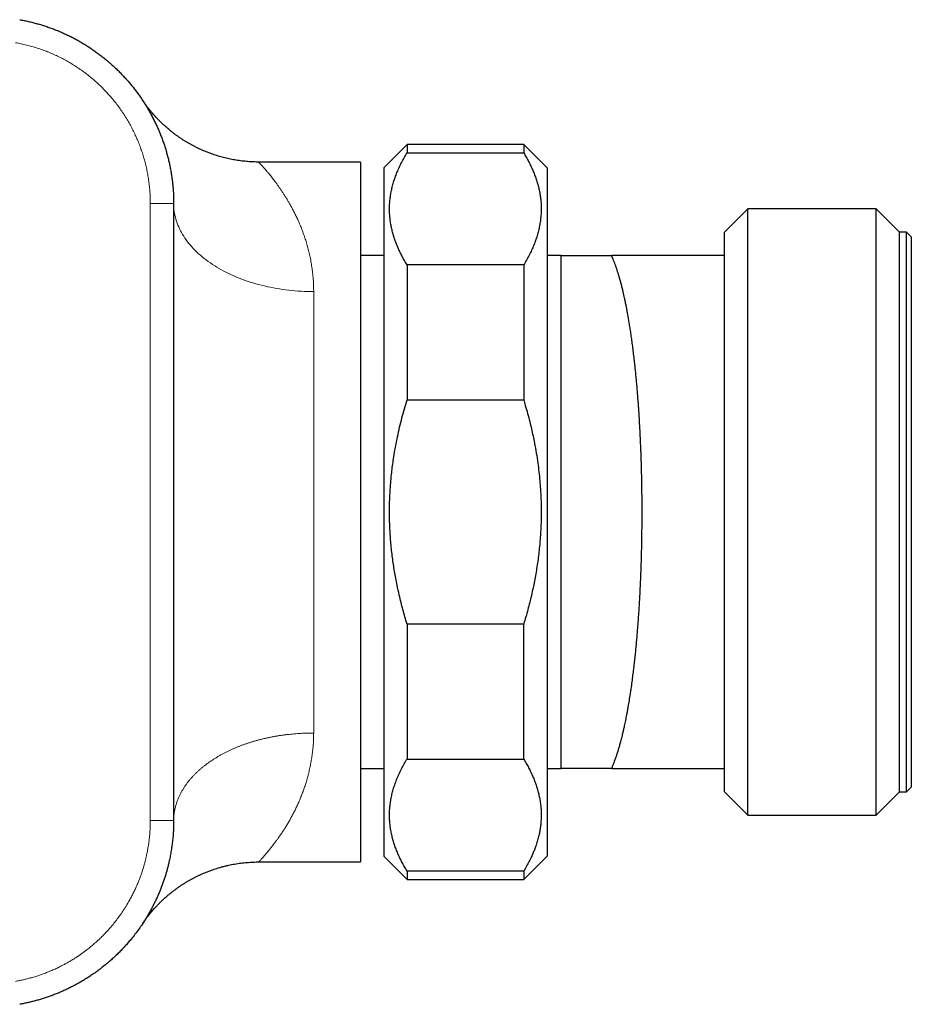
# Model space of a CAD drawing. Header units: millimetres. Extents: x 8 to 674, y 12 to 339.
# Tile 3 of 13: x 83 to 121, y 289 to 332. Entities that reach past the tile are written whole.
import ezdxf

# ---------------------------------------------------------------- set-up
doc = ezdxf.new("R2010")
doc.units = ezdxf.units.MM

msp = doc.modelspace()

# ---------------------------------------------------------------- linework, layer by layer
at = {"color": 7, "linetype": 'Continuous', "lineweight": 30}
for p, q in [((99.255, 326.25), (98.255, 325.25)), ((104.255, 326.25), (99.255, 326.25)), ((99.255, 326.25), (99.255, 325.892)), ((105.255, 325.25), (104.255, 326.25)), ((104.255, 326.25), (104.255, 325.892)), ((99.255, 325.892), (104.255, 325.892)), ((97.255, 325.5), (92.898, 325.5)), ((97.255, 325.5), (97.255, 295.5)), ((98.255, 325.25), (98.255, 310.5)), ((105.255, 325.25), (105.255, 310.5)), ((89.255, 323.724), (89.255, 310.5)), ((89.255, 323.716), (89.255, 323.724)), ((89.255, 323.724), (89.255, 323.715)), ((113.865, 323.5), (112.865, 322.5)), ((119.365, 323.5), (113.865, 323.5)), ((113.865, 297.5), (113.865, 323.5)), ((120.365, 322.5), (119.365, 323.5)), ((119.365, 297.5), (119.365, 323.5)), ((112.865, 321.5), (112.865, 322.5)), ((120.665, 322.5), (120.365, 322.5)), ((120.365, 298.5), (120.365, 322.5)), ((120.865, 322.3), (120.665, 322.5)), ((120.665, 298.5), (120.665, 322.5)), ((120.865, 322.3), (120.865, 298.7)), ((98.255, 321.5), (97.255, 321.5)), ((105.817, 321.5), (105.255, 321.5)), ((105.865, 321.498), (105.817, 321.499)), ((105.866, 321.5), (105.865, 321.498)), ((105.865, 299.502), (105.865, 321.498)), ((112.865, 321.5), (108.019, 321.5)), ((112.865, 299.5), (112.865, 321.5)), ((99.255, 321.089), (99.255, 315.303)), ((104.255, 321.089), (99.255, 321.089)), ((104.255, 321.089), (104.255, 315.303)), ((99.255, 315.303), (104.255, 315.303)), ((89.255, 310.5), (89.255, 297.276)), ((98.255, 310.5), (98.255, 295.75)), ((105.255, 310.5), (105.255, 295.75)), ((99.255, 305.698), (99.255, 299.911)), ((104.255, 305.698), (99.255, 305.698)), ((104.255, 299.911), (104.255, 305.698)), ((99.255, 299.911), (104.255, 299.911)), ((97.255, 299.5), (98.255, 299.5)), ((105.255, 299.5), (105.817, 299.5)), ((105.817, 299.501), (105.865, 299.502)), ((105.817, 299.5), (105.817, 299.5)), ((105.865, 299.502), (105.866, 299.5)), ((108.019, 299.5), (112.865, 299.5)), ((112.865, 298.5), (112.865, 299.5)), ((112.865, 298.5), (113.865, 297.5)), ((119.365, 297.5), (120.365, 298.5)), ((120.365, 298.5), (120.665, 298.5)), ((120.665, 298.5), (120.865, 298.7)), ((113.865, 297.5), (119.365, 297.5)), ((92.897, 295.5), (97.255, 295.5)), ((98.255, 295.75), (99.255, 294.75)), ((104.255, 294.75), (105.255, 295.75)), ((99.255, 295.109), (99.255, 294.75)), ((104.255, 295.109), (99.255, 295.109)), ((104.255, 295.109), (104.255, 294.75)), ((99.255, 294.75), (104.255, 294.75))]:
    msp.add_line(p, q, dxfattribs=at)
at = {"color": 252, "linetype": 'Continuous', "lineweight": 0}
for p, q in [((88.255, 297.283), (88.255, 323.724)), ((89.255, 323.724), (88.255, 323.724)), ((95.255, 319.946), (95.255, 301.024))]:
    msp.add_line(p, q, dxfattribs=at)
at = {"color": 252, "linetype": 'Continuous', "lineweight": 0, "flags": 128}
msp.add_lwpolyline([(95.255, 319.946), (95.121, 319.947), (94.986, 319.95), (94.852, 319.954), (94.718, 319.961), (94.584, 319.969), (94.45, 319.98), (94.317, 319.992), (94.184, 320.006), (94.052, 320.023), (93.92, 320.04), (93.789, 320.06), (93.659, 320.082), (93.53, 320.105), (93.401, 320.131), (93.274, 320.158), (93.147, 320.187), (93.022, 320.217), (92.897, 320.25), (92.774, 320.284), (92.652, 320.32), (92.531, 320.358), (92.412, 320.397), (92.294, 320.438), (92.178, 320.481), (92.063, 320.525), (91.95, 320.571), (91.838, 320.618), (91.729, 320.667), (91.621, 320.718), (91.514, 320.77), (91.41, 320.824), (91.308, 320.879), (91.207, 320.935), (91.109, 320.993), (91.013, 321.052), (90.919, 321.113), (90.827, 321.175), (90.737, 321.238), (90.649, 321.303), (90.564, 321.368), (90.482, 321.435), (90.401, 321.503), (90.323, 321.572), (90.248, 321.643), (90.175, 321.714), (90.105, 321.786), (90.037, 321.859), (89.972, 321.934), (89.909, 322.009), (89.85, 322.085), (89.792, 322.161), (89.738, 322.239), (89.687, 322.317), (89.638, 322.396), (89.592, 322.476), (89.549, 322.556), (89.509, 322.637), (89.472, 322.719), (89.437, 322.801), (89.406, 322.883), (89.377, 322.966), (89.352, 323.049), (89.329, 323.133), (89.31, 323.217), (89.293, 323.301), (89.279, 323.385), (89.269, 323.47), (89.261, 323.554), (89.257, 323.639), (89.255, 323.716)], dxfattribs=at)
at = {"color": 7, "linetype": 'Continuous', "lineweight": 30}
for points, knots in [([(82.657, 331.601), (82.657, 331.601), (82.72, 331.59), (82.845, 331.566), (83.033, 331.525), (83.219, 331.48), (83.405, 331.431), (83.589, 331.377), (83.773, 331.319), (83.955, 331.256), (84.136, 331.189), (84.315, 331.117), (84.493, 331.041), (84.669, 330.961), (84.843, 330.876), (85.015, 330.787), (85.185, 330.694), (85.351, 330.597), (85.515, 330.497), (85.676, 330.393), (85.834, 330.285), (85.991, 330.173), (86.144, 330.058), (86.295, 329.938), (86.444, 329.815), (86.589, 329.688), (86.732, 329.557), (86.871, 329.423), (87.008, 329.285), (87.141, 329.144), (87.27, 329), (87.395, 328.854), (87.516, 328.706), (87.634, 328.554), (87.748, 328.4), (87.858, 328.243), (87.965, 328.082), (88.068, 327.92), (88.167, 327.754), (88.262, 327.586), (88.354, 327.416), (88.441, 327.243), (88.524, 327.068), (88.603, 326.891), (88.677, 326.712), (88.747, 326.533), (88.812, 326.353), (88.873, 326.171), (88.929, 325.987), (88.981, 325.802), (89.029, 325.616), (89.073, 325.428), (89.111, 325.239), (89.146, 325.049), (89.175, 324.858), (89.2, 324.666), (89.221, 324.473), (89.237, 324.28), (89.248, 324.091), (89.254, 323.905), (89.255, 323.784), (89.255, 323.724)], [0, 0, 0, 0, 0.0000054, 0.017163, 0.0343207, 0.0515178, 0.0687149, 0.0859516, 0.1031883, 0.120465, 0.1377417, 0.1550586, 0.1723755, 0.1897331, 0.2070907, 0.2244843, 0.2418881, 0.2590455, 0.276203, 0.2933998, 0.3105965, 0.327833, 0.3450694, 0.3623459, 0.3796224, 0.396939, 0.4142556, 0.4316129, 0.4489701, 0.4663633, 0.4837668, 0.5009227, 0.5180786, 0.5352738, 0.5524689, 0.5697038, 0.5869386, 0.6042135, 0.6214884, 0.6388034, 0.6561184, 0.673474, 0.6908295, 0.708221, 0.7256227, 0.7427813, 0.7599398, 0.7771376, 0.7943355, 0.811573, 0.8288106, 0.8460881, 0.8633657, 0.8806835, 0.8980012, 0.9153595, 0.9327177, 0.9501118, 0.9675163, 0.983754, 1, 1, 1, 1]), ([(87.915, 328.157), (87.914, 328.158), (87.911, 328.163), (87.908, 328.167), (87.908, 328.167), (87.908, 328.167)], [0, 0, 0, 0, 0.067224, 0.633538, 1, 1, 1, 1]), ([(92.898, 325.501), (92.885, 325.5), (92.831, 325.5), (92.735, 325.502), (92.611, 325.507), (92.487, 325.514), (92.364, 325.524), (92.241, 325.536), (92.118, 325.551), (91.996, 325.568), (91.874, 325.588), (91.754, 325.61), (91.633, 325.634), (91.514, 325.661), (91.395, 325.691), (91.277, 325.723), (91.16, 325.757), (91.044, 325.793), (90.929, 325.832), (90.815, 325.873), (90.702, 325.916), (90.59, 325.961), (90.48, 326.008), (90.371, 326.058), (90.263, 326.109), (90.156, 326.163), (90.051, 326.218), (89.947, 326.275), (89.844, 326.335), (89.744, 326.395), (89.644, 326.458), (89.547, 326.522), (89.451, 326.588), (89.357, 326.655), (89.265, 326.724), (89.175, 326.794), (89.086, 326.866), (89, 326.938), (88.915, 327.012), (88.833, 327.086), (88.753, 327.161), (88.675, 327.237), (88.6, 327.313), (88.527, 327.389), (88.456, 327.465), (88.388, 327.541), (88.324, 327.616), (88.262, 327.69), (88.203, 327.762), (88.149, 327.832), (88.098, 327.899), (88.052, 327.962), (88.011, 328.018), (87.977, 328.066), (87.952, 328.103), (87.935, 328.127), (87.925, 328.142), (87.919, 328.151), (87.915, 328.157), (87.912, 328.162), (87.91, 328.164), (87.909, 328.165), (87.909, 328.166)], [0, 0, 0, 0, 0.006688, 0.027756, 0.048797, 0.069811, 0.090799, 0.111758, 0.132688, 0.153589, 0.17446, 0.195298, 0.216105, 0.236877, 0.257615, 0.278316, 0.29898, 0.319604, 0.340188, 0.360729, 0.381225, 0.401674, 0.422075, 0.442423, 0.462717, 0.482953, 0.503129, 0.523239, 0.543281, 0.56325, 0.583139, 0.602945, 0.62266, 0.642277, 0.661789, 0.681185, 0.700455, 0.719587, 0.738568, 0.757381, 0.776006, 0.794423, 0.812604, 0.830517, 0.848126, 0.865382, 0.88223, 0.898598, 0.914398, 0.929516, 0.943805, 0.957076, 0.969065, 0.979346, 0.987014, 0.991583, 0.994323, 0.996107, 0.997391, 0.998461, 0.999532, 1, 1, 1, 1]), ([(88.041, 327.962), (88.04, 327.963), (88.027, 327.984), (88.006, 328.017), (87.985, 328.05), (87.976, 328.064), (87.974, 328.066)], [0, 0, 0, 0, 0.043859, 0.476942, 0.910905, 1, 1, 1, 1]), ([(99.255, 321.089), (99.219, 321.151), (99.145, 321.274), (99.044, 321.46), (98.951, 321.646), (98.865, 321.834), (98.788, 322.023), (98.72, 322.213), (98.661, 322.403), (98.61, 322.595), (98.569, 322.791), (98.537, 322.989), (98.516, 323.188), (98.505, 323.39), (98.505, 323.595), (98.517, 323.804), (98.54, 324.012), (98.574, 324.221), (98.621, 324.43), (98.678, 324.637), (98.745, 324.842), (98.824, 325.049), (98.915, 325.259), (99.018, 325.471), (99.131, 325.682), (99.214, 325.822), (99.255, 325.892)], [0, 0, 0, 0, 0.039438, 0.078884, 0.118329, 0.157766, 0.19739, 0.237015, 0.276298, 0.315581, 0.356348, 0.397129, 0.43791, 0.478676, 0.521454, 0.564249, 0.607044, 0.649823, 0.692933, 0.736044, 0.778489, 0.820935, 0.865693, 0.910465, 0.955239, 1, 1, 1, 1]), ([(104.255, 325.892), (104.292, 325.83), (104.366, 325.707), (104.466, 325.522), (104.56, 325.335), (104.645, 325.147), (104.722, 324.958), (104.791, 324.768), (104.85, 324.578), (104.9, 324.386), (104.942, 324.191), (104.974, 323.992), (104.995, 323.794), (105.006, 323.591), (105.006, 323.386), (104.994, 323.177), (104.971, 322.969), (104.936, 322.76), (104.89, 322.552), (104.833, 322.344), (104.765, 322.139), (104.687, 321.932), (104.596, 321.722), (104.493, 321.51), (104.38, 321.299), (104.297, 321.159), (104.255, 321.089)], [0, 0, 0, 0, 0.0394379, 0.0788842, 0.1183294, 0.1577658, 0.1973904, 0.2370148, 0.2762981, 0.3155813, 0.3563484, 0.3971294, 0.4379098, 0.4786762, 0.5214545, 0.5642491, 0.6070442, 0.649823, 0.6929333, 0.7360439, 0.7784893, 0.8209349, 0.8656935, 0.9104653, 0.9552389, 1, 1, 1, 1]), ([(105.866, 321.5), (105.869, 321.5), (105.874, 321.5), (105.893, 321.5), (105.92, 321.5), (105.957, 321.5), (106.003, 321.5), (106.057, 321.5), (106.12, 321.5), (106.192, 321.5), (106.271, 321.5), (106.36, 321.5), (106.459, 321.5), (106.57, 321.5), (106.687, 321.5), (106.812, 321.5), (106.944, 321.5), (107.081, 321.5), (107.224, 321.5), (107.389, 321.5), (107.579, 321.5), (107.794, 321.5), (107.944, 321.5), (108.019, 321.5)], [0, 0, 0, 0, 0.042738, 0.08549, 0.128248, 0.171002, 0.213741, 0.256936, 0.300142, 0.343354, 0.386563, 0.429761, 0.477084, 0.524413, 0.571743, 0.619068, 0.666509, 0.71395, 0.761134, 0.808318, 0.872211, 0.936106, 1, 1, 1, 1]), ([(108.019, 299.5), (108.035, 299.537), (108.067, 299.611), (108.116, 299.731), (108.166, 299.86), (108.215, 299.999), (108.264, 300.144), (108.311, 300.295), (108.358, 300.452), (108.406, 300.625), (108.457, 300.816), (108.503, 301.004), (108.543, 301.177), (108.584, 301.358), (108.628, 301.569), (108.671, 301.786), (108.707, 301.98), (108.743, 302.181), (108.784, 302.422), (108.823, 302.672), (108.856, 302.893), (108.887, 303.11), (108.921, 303.358), (108.955, 303.625), (108.986, 303.884), (109.014, 304.133), (109.041, 304.381), (109.066, 304.629), (109.089, 304.877), (109.11, 305.105), (109.127, 305.314), (109.144, 305.516), (109.16, 305.733), (109.177, 305.965), (109.193, 306.196), (109.208, 306.427), (109.224, 306.688), (109.24, 306.983), (109.255, 307.296), (109.269, 307.594), (109.28, 307.877), (109.29, 308.157), (109.299, 308.434), (109.307, 308.706), (109.313, 308.956), (109.317, 309.182), (109.321, 309.426), (109.325, 309.711), (109.328, 310.038), (109.33, 310.36), (109.329, 310.676), (109.328, 310.986), (109.325, 311.288), (109.321, 311.583), (109.316, 311.87), (109.31, 312.151), (109.303, 312.427), (109.295, 312.696), (109.287, 312.941), (109.279, 313.161), (109.269, 313.398), (109.257, 313.673), (109.241, 313.987), (109.225, 314.292), (109.207, 314.59), (109.188, 314.879), (109.169, 315.158), (109.148, 315.428), (109.127, 315.688), (109.106, 315.941), (109.083, 316.186), (109.06, 316.424), (109.039, 316.638), (109.018, 316.83), (108.995, 317.035), (108.968, 317.272), (108.934, 317.539), (108.9, 317.797), (108.866, 318.044), (108.831, 318.282), (108.795, 318.509), (108.759, 318.726), (108.723, 318.933), (108.687, 319.131), (108.65, 319.321), (108.613, 319.503), (108.579, 319.664), (108.547, 319.807), (108.514, 319.95), (108.476, 320.107), (108.433, 320.276), (108.389, 320.439), (108.346, 320.591), (108.303, 320.732), (108.261, 320.863), (108.219, 320.99), (108.176, 321.112), (108.132, 321.229), (108.091, 321.332), (108.053, 321.422), (108.03, 321.474), (108.019, 321.5)], [0, 0, 0, 0, 0.009884, 0.019768, 0.030376, 0.040987, 0.051595, 0.062173, 0.072753, 0.083331, 0.095897, 0.108464, 0.117263, 0.126062, 0.139092, 0.152123, 0.160604, 0.169085, 0.182672, 0.196258, 0.205036, 0.213813, 0.226247, 0.238681, 0.249285, 0.25989, 0.270494, 0.280598, 0.290703, 0.300808, 0.30826, 0.315712, 0.324725, 0.33374, 0.342753, 0.351468, 0.360182, 0.37245, 0.384717, 0.395119, 0.405523, 0.415925, 0.425794, 0.435665, 0.445535, 0.452812, 0.460089, 0.471787, 0.483487, 0.495185, 0.506268, 0.517353, 0.528437, 0.538738, 0.54904, 0.559341, 0.569113, 0.578887, 0.588658, 0.595863, 0.603068, 0.614739, 0.626413, 0.638085, 0.649143, 0.660202, 0.67126, 0.681536, 0.691812, 0.702088, 0.711834, 0.721582, 0.731328, 0.738513, 0.745698, 0.757431, 0.769167, 0.7809, 0.792015, 0.803133, 0.814248, 0.824575, 0.834904, 0.845232, 0.855026, 0.864822, 0.874616, 0.881836, 0.889056, 0.899394, 0.909735, 0.920076, 0.930415, 0.93966, 0.948905, 0.95815, 0.967441, 0.976733, 0.986025, 0.993012, 1, 1, 1, 1]), ([(99.255, 305.698), (99.225, 305.8), (99.163, 306.005), (99.078, 306.315), (98.997, 306.625), (98.912, 306.977), (98.837, 307.322), (98.771, 307.662), (98.719, 307.955), (98.672, 308.251), (98.631, 308.55), (98.595, 308.852), (98.564, 309.156), (98.54, 309.463), (98.522, 309.771), (98.51, 310.081), (98.505, 310.392), (98.506, 310.704), (98.512, 310.989), (98.523, 311.249), (98.537, 311.483), (98.554, 311.716), (98.577, 311.973), (98.606, 312.253), (98.645, 312.557), (98.695, 312.905), (98.762, 313.295), (98.845, 313.719), (98.937, 314.133), (99.036, 314.531), (99.141, 314.921), (99.217, 315.175), (99.255, 315.303)], [0, 0, 0, 0, 0.0328833, 0.0657665, 0.0986692, 0.1315718, 0.1768875, 0.2074014, 0.2379177, 0.2684314, 0.2995831, 0.3307376, 0.3618891, 0.3935788, 0.4252718, 0.4569614, 0.4889027, 0.5208473, 0.5527886, 0.5767998, 0.600811, 0.6247292, 0.6486473, 0.6800637, 0.7114831, 0.7428996, 0.7880171, 0.833135, 0.8757318, 0.918329, 0.9591644, 1, 1, 1, 1]), ([(104.255, 315.303), (104.279, 315.225), (104.337, 315.033), (104.423, 314.723), (104.511, 314.389), (104.588, 314.069), (104.656, 313.763), (104.726, 313.416), (104.796, 313.028), (104.859, 312.616), (104.909, 312.219), (104.946, 311.847), (104.976, 311.461), (104.997, 311.059), (105.006, 310.676), (105.005, 310.334), (104.999, 310.032), (104.986, 309.726), (104.967, 309.415), (104.941, 309.099), (104.909, 308.784), (104.87, 308.47), (104.824, 308.157), (104.773, 307.847), (104.717, 307.541), (104.656, 307.239), (104.588, 306.933), (104.514, 306.625), (104.433, 306.315), (104.348, 306.005), (104.286, 305.8), (104.255, 305.698)], [0, 0, 0, 0, 0.024785, 0.061814, 0.098842, 0.130986, 0.163132, 0.195276, 0.239785, 0.284294, 0.323484, 0.362673, 0.39919, 0.44269, 0.486191, 0.517081, 0.547974, 0.578863, 0.611346, 0.643832, 0.676314, 0.708729, 0.741148, 0.773563, 0.805184, 0.836807, 0.868428, 0.901315, 0.934205, 0.967092, 1, 1, 1, 1]), ([(99.255, 295.109), (99.219, 295.17), (99.145, 295.293), (99.044, 295.479), (98.951, 295.665), (98.865, 295.853), (98.788, 296.042), (98.72, 296.232), (98.661, 296.422), (98.61, 296.615), (98.569, 296.81), (98.537, 297.008), (98.516, 297.207), (98.505, 297.409), (98.505, 297.615), (98.517, 297.823), (98.54, 298.032), (98.574, 298.24), (98.621, 298.449), (98.678, 298.656), (98.745, 298.862), (98.824, 299.069), (98.915, 299.278), (99.018, 299.491), (99.131, 299.702), (99.214, 299.841), (99.255, 299.911)], [0, 0, 0, 0, 0.0394379, 0.0788842, 0.1183294, 0.1577658, 0.1973904, 0.2370148, 0.2762981, 0.3155813, 0.3563484, 0.3971294, 0.4379098, 0.4786762, 0.5214545, 0.5642491, 0.6070442, 0.649823, 0.6929333, 0.7360439, 0.7784893, 0.8209349, 0.8656935, 0.9104653, 0.9552389, 1, 1, 1, 1]), ([(104.255, 299.911), (104.292, 299.85), (104.366, 299.727), (104.466, 299.541), (104.56, 299.354), (104.645, 299.166), (104.723, 298.977), (104.791, 298.787), (104.851, 298.595), (104.901, 298.403), (104.942, 298.208), (104.974, 298.012), (104.995, 297.813), (105.006, 297.611), (105.006, 297.406), (104.995, 297.205), (104.974, 297.011), (104.945, 296.826), (104.905, 296.633), (104.853, 296.433), (104.794, 296.241), (104.73, 296.064), (104.666, 295.903), (104.588, 295.724), (104.493, 295.529), (104.38, 295.318), (104.297, 295.178), (104.255, 295.109)], [0, 0, 0, 0, 0.039468, 0.07895, 0.118435, 0.157914, 0.197379, 0.237101, 0.276833, 0.316565, 0.356285, 0.39708, 0.437881, 0.478675, 0.52138, 0.564084, 0.602238, 0.640397, 0.678551, 0.72144, 0.76433, 0.798097, 0.831867, 0.865635, 0.910421, 0.955213, 1, 1, 1, 1]), ([(108.019, 299.5), (107.945, 299.5), (107.797, 299.5), (107.584, 299.5), (107.395, 299.5), (107.23, 299.5), (107.087, 299.5), (106.949, 299.5), (106.817, 299.5), (106.691, 299.5), (106.572, 299.5), (106.46, 299.5), (106.36, 299.5), (106.271, 299.5), (106.193, 299.5), (106.122, 299.5), (106.06, 299.5), (106.005, 299.5), (105.959, 299.5), (105.921, 299.5), (105.893, 299.5), (105.874, 299.5), (105.869, 299.5), (105.866, 299.5)], [0, 0, 0, 0, 0.063168, 0.126339, 0.189506, 0.236932, 0.284357, 0.3317, 0.379043, 0.42684, 0.474643, 0.522444, 0.570239, 0.612998, 0.655767, 0.69854, 0.741306, 0.784062, 0.82724, 0.870434, 0.913632, 0.956823, 1, 1, 1, 1]), ([(89.255, 297.276), (89.254, 297.202), (89.252, 297.052), (89.244, 296.827), (89.228, 296.603), (89.205, 296.379), (89.176, 296.155), (89.142, 295.931), (89.101, 295.709), (89.057, 295.507), (89.014, 295.325), (88.971, 295.163), (88.925, 295.001), (88.876, 294.841), (88.823, 294.682), (88.767, 294.523), (88.708, 294.366), (88.645, 294.209), (88.579, 294.054), (88.509, 293.901), (88.436, 293.748), (88.36, 293.597), (88.281, 293.448), (88.198, 293.3), (88.112, 293.154), (88.006, 292.981), (87.876, 292.783), (87.721, 292.562), (87.558, 292.347), (87.404, 292.157), (87.262, 291.991), (87.134, 291.849), (87.002, 291.709), (86.866, 291.573), (86.727, 291.439), (86.585, 291.309), (86.441, 291.183), (86.293, 291.06), (86.141, 290.94), (85.988, 290.825), (85.831, 290.713), (85.671, 290.604), (85.509, 290.5), (85.349, 290.401), (85.19, 290.309), (85.033, 290.223), (84.874, 290.141), (84.714, 290.062), (84.551, 289.986), (84.386, 289.914), (84.22, 289.845), (84.052, 289.781), (83.882, 289.72), (83.711, 289.662), (83.539, 289.609), (83.365, 289.559), (83.19, 289.513), (83.013, 289.47), (82.836, 289.433), (82.717, 289.411), (82.657, 289.4)], [0, 0, 0, 0, 0.020124, 0.040255, 0.060432, 0.080611, 0.100854, 0.121097, 0.141395, 0.161708, 0.176708, 0.191707, 0.206733, 0.221759, 0.236817, 0.251876, 0.266961, 0.282047, 0.297168, 0.31229, 0.327438, 0.342587, 0.357768, 0.37295, 0.388159, 0.403368, 0.427499, 0.451657, 0.475899, 0.500167, 0.517368, 0.534579, 0.551796, 0.569013, 0.586269, 0.603526, 0.620757, 0.637988, 0.655259, 0.67253, 0.689789, 0.707047, 0.724346, 0.741645, 0.757666, 0.773687, 0.789741, 0.805795, 0.821889, 0.837982, 0.854108, 0.870234, 0.886402, 0.90257, 0.918771, 0.934971, 0.951212, 0.967452, 0.983725, 1, 1, 1, 1]), ([(89.255, 297.276), (89.255, 297.276), (89.255, 297.249), (89.254, 297.2), (89.253, 297.156), (89.253, 297.135)], [0, 0, 0, 0, 0.000304, 0.534749, 1, 1, 1, 1]), ([(87.933, 292.87), (87.934, 292.871), (87.935, 292.873), (87.939, 292.879), (87.945, 292.888), (87.953, 292.9), (87.963, 292.914), (87.977, 292.934), (87.996, 292.961), (88.023, 292.999), (88.061, 293.052), (88.108, 293.115), (88.162, 293.185), (88.22, 293.259), (88.284, 293.337), (88.353, 293.418), (88.426, 293.501), (88.502, 293.585), (88.581, 293.668), (88.662, 293.751), (88.746, 293.833), (88.832, 293.914), (88.92, 293.993), (89.01, 294.071), (89.101, 294.147), (89.194, 294.222), (89.289, 294.294), (89.385, 294.365), (89.483, 294.435), (89.582, 294.502), (89.683, 294.567), (89.785, 294.63), (89.889, 294.692), (89.993, 294.751), (90.099, 294.808), (90.206, 294.863), (90.314, 294.916), (90.424, 294.967), (90.534, 295.016), (90.645, 295.062), (90.757, 295.106), (90.871, 295.148), (90.985, 295.188), (91.099, 295.225), (91.219, 295.261), (91.344, 295.296), (91.474, 295.33), (91.605, 295.36), (91.736, 295.387), (91.868, 295.412), (91.999, 295.433), (92.131, 295.452), (92.263, 295.467), (92.395, 295.48), (92.527, 295.489), (92.659, 295.496), (92.782, 295.5), (92.862, 295.5), (92.897, 295.5)], [0, 0, 0, 0, 0.00074, 0.002859, 0.005031, 0.007493, 0.010511, 0.014452, 0.019862, 0.027596, 0.038763, 0.052996, 0.067902, 0.08398, 0.101331, 0.119616, 0.138538, 0.157891, 0.177538, 0.197394, 0.2174, 0.237519, 0.257724, 0.277995, 0.298319, 0.318686, 0.339088, 0.359519, 0.379974, 0.40045, 0.420944, 0.441454, 0.461977, 0.482511, 0.503056, 0.52361, 0.544172, 0.564741, 0.585317, 0.605899, 0.626487, 0.647079, 0.667676, 0.688277, 0.708882, 0.731829, 0.754786, 0.77769, 0.800543, 0.823347, 0.846105, 0.868819, 0.891491, 0.914123, 0.936717, 0.959274, 0.981796, 1, 1, 1, 1]), ([(87.933, 292.871), (87.934, 292.872), (87.94, 292.881), (87.957, 292.907), (87.981, 292.945), (88.002, 292.977), (88.011, 292.991)], [0, 0, 0, 0, 0.0559124, 0.3918169, 0.7289703, 1, 1, 1, 1]), ([(87.91, 292.836), (87.909, 292.834), (87.907, 292.831), (87.908, 292.834), (87.909, 292.834)], [0, 0, 0, 0, 0.741722, 1, 1, 1, 1])]:
    msp.add_open_spline(points, degree=3, knots=knots, dxfattribs=at)
at = {"color": 252, "linetype": 'Continuous', "lineweight": 0}
for points, knots in [([(88.255, 323.724), (88.255, 323.777), (88.254, 323.883), (88.248, 324.066), (88.235, 324.273), (88.213, 324.505), (88.183, 324.736), (88.146, 324.966), (88.1, 325.197), (88.046, 325.428), (87.984, 325.659), (87.914, 325.888), (87.836, 326.115), (87.751, 326.336), (87.66, 326.553), (87.562, 326.764), (87.458, 326.972), (87.346, 327.177), (87.227, 327.379), (87.1, 327.579), (86.964, 327.777), (86.822, 327.97), (86.674, 328.158), (86.521, 328.339), (86.363, 328.513), (86.201, 328.68), (86.033, 328.842), (85.86, 328.998), (85.681, 329.15), (85.494, 329.297), (85.301, 329.438), (85.103, 329.573), (84.901, 329.702), (84.696, 329.822), (84.49, 329.934), (84.282, 330.038), (84.07, 330.135), (83.855, 330.225), (83.636, 330.309), (83.411, 330.386), (83.182, 330.456), (82.951, 330.517), (82.717, 330.572), (82.56, 330.601), (82.482, 330.616)], [0, 0, 0, 0, 0.016249, 0.032498, 0.0563277, 0.0801773, 0.1040335, 0.1278833, 0.1517132, 0.1762351, 0.2007785, 0.2253291, 0.2498726, 0.2743946, 0.2982203, 0.3220658, 0.345918, 0.3697637, 0.3935895, 0.4181072, 0.4426463, 0.4671927, 0.4917319, 0.5162497, 0.5400771, 0.5639242, 0.587778, 0.6116253, 0.6354528, 0.6599723, 0.6845134, 0.7090617, 0.7336028, 0.7581225, 0.7819503, 0.805798, 0.8296523, 0.8535001, 0.877328, 0.901848, 0.9263896, 0.9509384, 0.97548, 1, 1, 1, 1]), ([(92.898, 325.499), (92.898, 325.499), (92.898, 325.5), (92.906, 325.49), (92.923, 325.472), (92.948, 325.445), (92.981, 325.409), (93.022, 325.365), (93.07, 325.311), (93.124, 325.249), (93.186, 325.179), (93.253, 325.1), (93.32, 325.02), (93.384, 324.94), (93.445, 324.864), (93.509, 324.783), (93.574, 324.697), (93.642, 324.607), (93.711, 324.512), (93.782, 324.412), (93.854, 324.307), (93.927, 324.198), (94.001, 324.084), (94.075, 323.965), (94.15, 323.842), (94.224, 323.713), (94.299, 323.58), (94.372, 323.442), (94.45, 323.291), (94.53, 323.124), (94.613, 322.942), (94.693, 322.753), (94.771, 322.557), (94.844, 322.355), (94.914, 322.146), (94.978, 321.93), (95.038, 321.707), (95.091, 321.477), (95.139, 321.241), (95.179, 320.998), (95.209, 320.768), (95.23, 320.553), (95.245, 320.354), (95.254, 320.152), (95.255, 320.015), (95.255, 319.946)], [0, 0, 0, 0, 0.015681, 0.042376, 0.069072, 0.095882, 0.122693, 0.149609, 0.176525, 0.203542, 0.23056, 0.257656, 0.284773, 0.305344, 0.325916, 0.346519, 0.367123, 0.387832, 0.408541, 0.429278, 0.450016, 0.470914, 0.491812, 0.512736, 0.53366, 0.554725, 0.575789, 0.596881, 0.617973, 0.643118, 0.668262, 0.69346, 0.718657, 0.743915, 0.769172, 0.794498, 0.819823, 0.845229, 0.870635, 0.896135, 0.921635, 0.941191, 0.960761, 0.980373, 1, 1, 1, 1]), ([(95.255, 301.024), (95.214, 301.024), (95.124, 301.025), (94.987, 301.022), (94.844, 301.018), (94.701, 301.011), (94.558, 301.002), (94.415, 300.991), (94.273, 300.978), (94.131, 300.963), (93.99, 300.945), (93.85, 300.925), (93.711, 300.904), (93.572, 300.88), (93.435, 300.854), (93.298, 300.826), (93.162, 300.796), (93.027, 300.763), (92.893, 300.729), (92.761, 300.692), (92.63, 300.654), (92.5, 300.613), (92.372, 300.571), (92.245, 300.526), (92.12, 300.48), (91.998, 300.432), (91.879, 300.382), (91.761, 300.33), (91.645, 300.277), (91.531, 300.222), (91.418, 300.165), (91.309, 300.106), (91.201, 300.046), (91.095, 299.983), (90.992, 299.92), (90.891, 299.854), (90.792, 299.787), (90.697, 299.718), (90.599, 299.645), (90.499, 299.566), (90.399, 299.481), (90.302, 299.395), (90.209, 299.307), (90.12, 299.217), (90.035, 299.126), (89.954, 299.033), (89.877, 298.938), (89.804, 298.842), (89.735, 298.744), (89.671, 298.645), (89.607, 298.539), (89.545, 298.425), (89.487, 298.304), (89.435, 298.181), (89.389, 298.057), (89.35, 297.932), (89.317, 297.806), (89.291, 297.679), (89.272, 297.551), (89.259, 297.422), (89.257, 297.336), (89.256, 297.293)], [0, 0, 0, 0, 0.013384, 0.028661, 0.043937, 0.059248, 0.07456, 0.089906, 0.105252, 0.120634, 0.136016, 0.151338, 0.166659, 0.182016, 0.197373, 0.212766, 0.228158, 0.243586, 0.259014, 0.274478, 0.289942, 0.305443, 0.320943, 0.336475, 0.352017, 0.367338, 0.382659, 0.398016, 0.413373, 0.428765, 0.444157, 0.459585, 0.475013, 0.490477, 0.50594, 0.52144, 0.536941, 0.552472, 0.568014, 0.585865, 0.60373, 0.621644, 0.639558, 0.657528, 0.675498, 0.693526, 0.711553, 0.729638, 0.747723, 0.765858, 0.784008, 0.805412, 0.826816, 0.848316, 0.869816, 0.891414, 0.913011, 0.934708, 0.956405, 0.97819, 1, 1, 1, 1]), ([(95.255, 301.024), (95.254, 300.944), (95.251, 300.782), (95.239, 300.545), (95.218, 300.312), (95.19, 300.083), (95.155, 299.859), (95.115, 299.64), (95.069, 299.426), (95.017, 299.216), (94.961, 299.012), (94.9, 298.814), (94.835, 298.62), (94.766, 298.431), (94.693, 298.247), (94.617, 298.067), (94.538, 297.893), (94.457, 297.725), (94.374, 297.562), (94.29, 297.405), (94.205, 297.254), (94.12, 297.108), (94.034, 296.969), (93.949, 296.835), (93.864, 296.707), (93.78, 296.585), (93.698, 296.469), (93.614, 296.356), (93.531, 296.246), (93.448, 296.14), (93.369, 296.041), (93.295, 295.95), (93.225, 295.867), (93.16, 295.792), (93.102, 295.726), (93.05, 295.667), (93.005, 295.617), (92.971, 295.58), (92.946, 295.553), (92.929, 295.534), (92.915, 295.519), (92.905, 295.508), (92.899, 295.502), (92.897, 295.5), (92.897, 295.5), (92.897, 295.5)], [0, 0, 0, 0, 0.023186, 0.046388, 0.069665, 0.092942, 0.116304, 0.139666, 0.163099, 0.186533, 0.210029, 0.233526, 0.257072, 0.280631, 0.304632, 0.328633, 0.352681, 0.376729, 0.400832, 0.424934, 0.449078, 0.473221, 0.497418, 0.521616, 0.545854, 0.570092, 0.594373, 0.618666, 0.645413, 0.672176, 0.699, 0.725824, 0.752726, 0.779628, 0.806619, 0.833609, 0.860701, 0.887793, 0.906436, 0.925081, 0.943724, 0.962454, 0.981186, 0.999916, 1, 1, 1, 1]), ([(82.477, 290.383), (82.532, 290.394), (82.635, 290.413), (82.785, 290.445), (82.942, 290.482), (83.113, 290.527), (83.299, 290.581), (83.485, 290.64), (83.669, 290.705), (83.853, 290.775), (84.035, 290.851), (84.216, 290.932), (84.395, 291.019), (84.558, 291.103), (84.704, 291.183), (84.832, 291.258), (84.957, 291.334), (85.12, 291.438), (85.32, 291.574), (85.528, 291.729), (85.705, 291.871), (85.855, 291.998), (86.002, 292.13), (86.146, 292.267), (86.287, 292.408), (86.412, 292.541), (86.523, 292.665), (86.639, 292.801), (86.77, 292.962), (86.912, 293.151), (87.048, 293.344), (87.187, 293.557), (87.311, 293.762), (87.421, 293.959), (87.51, 294.131), (87.595, 294.306), (87.676, 294.485), (87.752, 294.666), (87.823, 294.85), (87.889, 295.038), (87.95, 295.227), (88, 295.403), (88.043, 295.564), (88.081, 295.725), (88.119, 295.903), (88.159, 296.118), (88.196, 296.357), (88.226, 296.62), (88.245, 296.862), (88.253, 297.084), (88.254, 297.217), (88.255, 297.283)], [0, 0, 0, 0, 0.017405, 0.032193, 0.046981, 0.066788, 0.086598, 0.106405, 0.126499, 0.146597, 0.166691, 0.187077, 0.207468, 0.227854, 0.243216, 0.258577, 0.273371, 0.288165, 0.317879, 0.347594, 0.367686, 0.387783, 0.407876, 0.428258, 0.448645, 0.469028, 0.484386, 0.499744, 0.523908, 0.548085, 0.572263, 0.596427, 0.626025, 0.645843, 0.665664, 0.685481, 0.705583, 0.725689, 0.745792, 0.766187, 0.786587, 0.806983, 0.822351, 0.83772, 0.857845, 0.877971, 0.905014, 0.932065, 0.959105, 0.979551, 1, 1, 1, 1]), ([(88.255, 297.283), (88.273, 297.283), (88.319, 297.283), (88.392, 297.283), (88.475, 297.282), (88.555, 297.281), (88.634, 297.281), (88.712, 297.28), (88.785, 297.28), (88.855, 297.279), (88.92, 297.279), (88.981, 297.278), (89.037, 297.278), (89.086, 297.278), (89.13, 297.277), (89.168, 297.277), (89.2, 297.277), (89.224, 297.277), (89.242, 297.277), (89.253, 297.276), (89.255, 297.276), (89.255, 297.276)], [0, 0, 0, 0, 0.03393, 0.087236, 0.140919, 0.193661, 0.246769, 0.301032, 0.355694, 0.408435, 0.461542, 0.515804, 0.570464, 0.623205, 0.676311, 0.730572, 0.785232, 0.837972, 0.891079, 0.94534, 1, 1, 1, 1])]:
    msp.add_open_spline(points, degree=3, knots=knots, dxfattribs=at)

doc.saveas('drawing.dxf')
